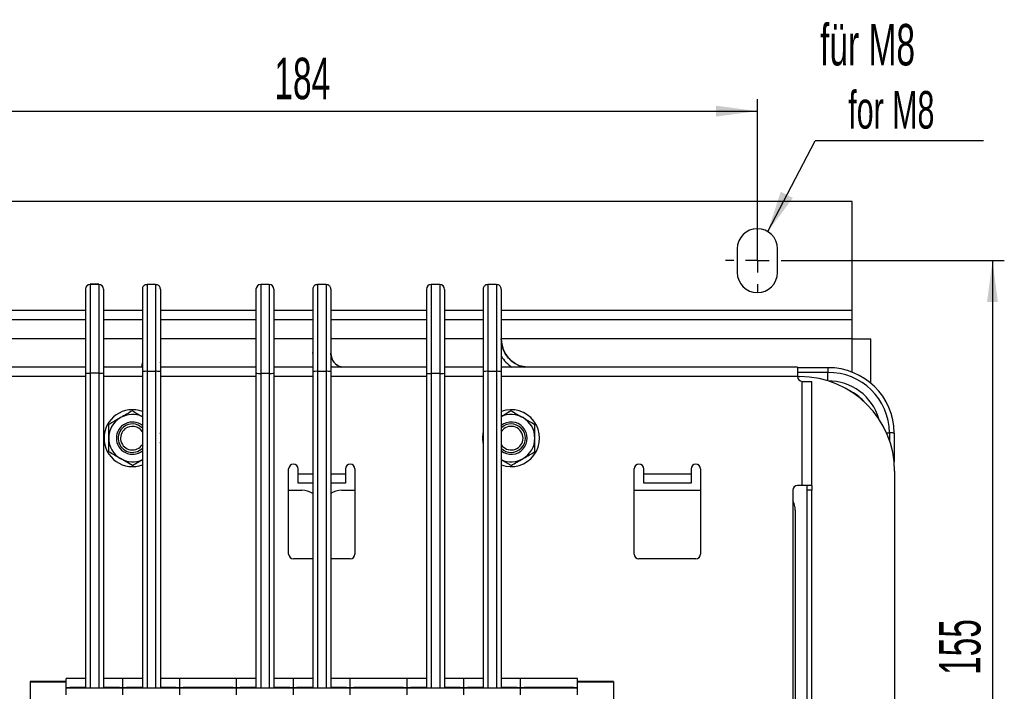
# Model space of a CAD drawing. Header units: millimetres. Extents: x 5 to 418, y 2 to 292.
# Tile 7 of 27: x 61 to 144, y 91 to 147. Entities that reach past the tile are written whole.
import ezdxf

# ---------------------------------------------------------------- set-up
doc = ezdxf.new("R2010")
doc.units = ezdxf.units.MM
doc.layers.add('SLD-0', color=7, linetype='Continuous')
doc.styles.add('SLDTEXTSTYLE0', font='TXT', dxfattribs={"width": 0.605})
doc.dimstyles.new('SLDDIMSTYLE2', dxfattribs={"dimtxt": 3.5, "dimasz": 3.5, "dimexe": 0, "dimexo": 0.0625, "dimgap": 0.875, "dimtad": 1, "dimlfac": 2.5, "dimrnd": 1e-09, "dimzin": 12, "dimdsep": 46, "dimtxsty": 'SLDTEXTSTYLE0', "dimsah": 1, "dimcen": 0.09, "dimadec": 0, "dimazin": 3, "dimtfac": 1, "dimtofl": 0, "dimtmove": 0, "dimatfit": 3, "dimfxl": 1, "dimfrac": 2, "dimtolj": 1, "dimtzin": 12, "dimarcsym": 0})
doc.dimstyles.new('SLDDIMSTYLE4', dxfattribs={"dimtxt": 0.18, "dimasz": 3.5, "dimexe": 0, "dimexo": 0.0625, "dimgap": 0, "dimtad": 0, "dimtih": 1, "dimtoh": 1, "dimdec": 0, "dimrnd": 1e-09, "dimzin": 0, "dimdsep": 46, "dimtxsty": 'Standard', "dimsah": 1, "dimcen": 0.09, "dimadec": 0, "dimazin": 0, "dimtfac": 3.5, "dimtdec": 0, "dimtofl": 0, "dimtmove": 0, "dimatfit": 3, "dimfxl": 1, "dimfrac": 2, "dimtolj": 1, "dimtzin": 0, "dimarcsym": 0})

# ---------------------------------------------------------------- blocks, each defined once
blk = doc.blocks.new('_D_4')
at = {"layer": 'SLD-0', "color": 7}
for p, q in [((49.959, 128.052), (49.959, 140.681)), ((123.559, 128.052), (123.559, 140.681)), ((49.959, 139.681), (123.559, 139.681))]:
    blk.add_line(p, q, dxfattribs=at)
for points in [[(49.959, 139.681), (53.459, 139.221), (53.459, 140.141)], [(123.559, 139.681), (120.059, 140.141), (120.059, 139.221)]]:
    blk.add_solid(points, dxfattribs=at)
at = {"layer": 'SLD-0', "color": 7, "insert": (82.749, 144.193), "char_height": 3.5, "attachment_point": 1, "style": 'SLDTEXTSTYLE0'}
blk.add_mtext('184', dxfattribs=at)
blk = doc.blocks.new('_D_5')
at = {"layer": 'SLD-0', "color": 7}
for p, q in [((126.259, 127.052), (144.424, 127.052)), ((143.424, 127.052), (143.424, 65.052)), ((126.259, 65.052), (144.424, 65.052))]:
    blk.add_line(p, q, dxfattribs=at)
for points in [[(143.424, 127.052), (142.964, 123.552), (143.884, 123.552)], [(143.424, 65.052), (143.884, 68.552), (142.964, 68.552)]]:
    blk.add_solid(points, dxfattribs=at)
at = {"layer": 'SLD-0', "color": 7, "insert": (138.912, 92.041), "char_height": 3.5, "attachment_point": 1, "rotation": 90, "style": 'SLDTEXTSTYLE0'}
blk.add_mtext('155', dxfattribs=at)
blk = doc.blocks.new('SW_NOTE_0_1')
at = {"layer": 'SLD-0', "color": 0}
blk.add_line((14.226, 0), (0, 0), dxfattribs=at)
at = {"layer": 'SLD-0', "color": 0, "attachment_point": 1, "style": 'SLDTEXTSTYLE0'}
for s, insert, char_height in [('für M8', (0.426, 9.861), 3.5), ('for M8', (2.807, 4.196), 3.175)]:
    blk.add_mtext(s, dxfattribs=dict(at, insert=insert, char_height=char_height))
blk = doc.blocks.new('SW_CENTERMARKSYMBOL_3')
at = {"layer": 'SLD-0', "color": 0}
for p, q in [((0, 2), (0, 2.7)), ((0, 0), (0, 1)), ((-2, 0), (-2.7, 0)), ((0, 0), (-1, 0)), ((0, 0), (0, -1)), ((0, 0), (1, 0)), ((2, 0), (2.7, 0)), ((0, -2), (0, -2.7))]:
    blk.add_line(p, q, dxfattribs=at)

msp = doc.modelspace()

# ---------------------------------------------------------------- linework, layer by layer
at = {"color": 7, "linetype": 'Continuous', "lineweight": 25}
for p, q in [((131.5591, 132.0519), (41.9591, 132.0519)), ((131.5591, 122.8519), (131.5591, 132.0519)), ((121.8591, 128.0519), (121.8591, 126.0519)), ((125.2591, 126.0519), (125.2591, 128.0519)), ((67.9191, 125.0494), (67.1991, 125.0494)), ((67.1991, 125.0494), (67.1991, 125.0486)), ((67.1991, 125.0486), (67.1991, 117.5403)), ((67.9191, 125.0486), (67.1991, 125.0486)), ((67.9191, 125.0494), (67.9191, 125.0486)), ((67.9191, 125.0486), (67.9191, 117.5403)), ((72.7191, 125.0443), (71.9991, 125.0443)), ((71.9991, 125.0442), (71.9991, 125.019)), ((71.9991, 125.019), (71.9991, 117.6976)), ((72.7191, 125.0442), (72.7191, 125.019)), ((72.7191, 125.019), (72.7191, 117.6976)), ((82.3191, 125.0368), (81.5991, 125.0368)), ((81.5991, 125.0368), (81.5991, 125.036)), ((81.5991, 125.036), (81.5991, 117.5277)), ((82.3191, 125.036), (81.5991, 125.036)), ((82.3191, 125.0368), (82.3191, 125.036)), ((82.3191, 125.036), (82.3191, 117.5277)), ((87.1191, 125.0443), (86.3991, 125.0443)), ((86.3991, 125.0442), (86.3991, 125.019)), ((86.3991, 125.019), (86.3991, 117.6976)), ((87.1191, 125.0442), (87.1191, 125.019)), ((87.1191, 125.019), (87.1191, 117.6976)), ((96.7191, 125.0261), (95.9991, 125.0261)), ((95.9991, 125.0261), (95.9991, 125.0253)), ((95.9991, 125.0253), (95.9991, 117.517)), ((96.7191, 125.0253), (95.9991, 125.0253)), ((96.7191, 125.0261), (96.7191, 125.0253)), ((96.7191, 125.0253), (96.7191, 117.517)), ((101.5191, 125.0443), (100.7991, 125.0443)), ((100.7991, 125.0442), (100.7991, 125.019)), ((100.7991, 125.019), (100.7991, 117.6976)), ((101.5191, 125.0442), (101.5191, 125.019)), ((101.5191, 125.019), (101.5191, 117.6976)), ((66.7991, 124.6494), (66.7991, 117.5652)), ((68.3191, 124.6494), (68.3191, 117.5652)), ((71.5991, 124.6443), (71.5991, 117.6859)), ((73.1191, 124.6443), (73.1191, 117.6859)), ((81.1991, 124.6368), (81.1991, 117.5526)), ((82.7191, 124.6368), (82.7191, 117.5526)), ((85.9991, 124.6443), (85.9991, 117.6859)), ((87.5191, 124.6443), (87.5191, 117.6859)), ((95.5991, 124.626), (95.5991, 117.5419)), ((97.1191, 124.626), (97.1191, 117.5419)), ((100.3991, 124.6443), (100.3991, 117.6859)), ((101.9191, 124.6443), (101.9191, 117.6859)), ((66.7991, 122.8519), (41.9591, 122.8519)), ((71.5991, 122.8519), (68.3191, 122.8519)), ((81.1991, 122.8519), (73.1191, 122.8519)), ((85.9991, 122.8519), (82.7191, 122.8519)), ((95.5991, 122.8519), (87.5191, 122.8519)), ((100.3991, 122.8519), (97.1191, 122.8519)), ((131.5591, 122.8519), (101.9191, 122.8519)), ((131.5591, 122.0519), (131.5591, 122.8519)), ((66.7991, 122.0519), (41.9591, 122.0519)), ((71.5991, 122.0519), (68.3191, 122.0519)), ((81.1991, 122.0519), (73.1191, 122.0519)), ((85.9991, 122.0519), (82.7191, 122.0519)), ((95.5991, 122.0519), (87.5191, 122.0519)), ((100.3991, 122.0519), (97.1191, 122.0519)), ((131.5591, 122.0519), (101.9191, 122.0519)), ((131.5591, 120.4519), (131.5591, 122.0519)), ((66.7991, 120.4519), (41.9591, 120.4519)), ((71.5991, 120.4519), (68.3191, 120.4519)), ((81.1991, 120.4519), (73.1191, 120.4519)), ((85.9991, 120.4519), (82.7191, 120.4519)), ((95.5991, 120.4519), (87.5191, 120.4519)), ((100.4509, 120.4519), (97.1191, 120.4519)), ((100.3991, 120.404), (100.3991, 120.4859)), ((131.5591, 120.4519), (101.9569, 120.4519)), ((131.5591, 120.4519), (133.1591, 120.4519)), ((131.5591, 117.6329), (131.5591, 120.4519)), ((133.1591, 116.6823), (133.1591, 120.4519)), ((85.9991, 119.204), (85.9991, 119.2859)), ((71.5991, 118.4449), (71.5241, 118.0519)), ((71.5669, 118.0519), (71.5991, 118.404)), ((73.1191, 118.404), (73.1191, 118.4859)), ((66.7991, 118.0519), (46.5591, 118.0519)), ((66.7991, 117.5652), (66.7991, 90.9639)), ((67.9191, 117.5403), (67.1991, 117.5403)), ((67.1991, 117.5403), (67.1991, 90.9639)), ((67.9191, 117.5403), (67.9191, 90.9639)), ((71.5991, 118.0519), (68.3191, 118.0519)), ((68.3191, 117.5652), (68.3191, 90.9639)), ((71.5991, 117.6859), (71.5991, 90.9639)), ((72.7191, 117.6976), (71.9991, 117.6976)), ((71.9991, 117.6976), (71.9991, 90.9639)), ((72.7191, 117.6976), (72.7191, 90.9639)), ((81.1991, 118.0519), (73.1191, 118.0519)), ((73.1191, 117.6859), (73.1191, 90.9639)), ((81.1991, 117.5526), (81.1991, 90.9639)), ((82.3191, 117.5277), (81.5991, 117.5277)), ((81.5991, 117.5277), (81.5991, 90.9639)), ((82.3191, 117.5277), (82.3191, 90.9639)), ((85.9991, 118.0519), (82.7191, 118.0519)), ((82.7191, 117.5526), (82.7191, 90.9639)), ((85.9991, 117.6859), (85.9991, 90.9639)), ((87.1191, 117.6976), (86.3991, 117.6976)), ((86.3991, 117.6976), (86.3991, 90.9639)), ((87.1191, 117.6976), (87.1191, 90.9639)), ((95.5991, 118.0519), (87.5191, 118.0519)), ((87.5191, 117.6859), (87.5191, 90.9639)), ((95.5991, 117.5419), (95.5991, 90.9639)), ((96.7191, 117.517), (95.9991, 117.517)), ((95.9991, 117.517), (95.9991, 90.9639)), ((96.7191, 117.517), (96.7191, 90.9639)), ((100.3991, 118.0519), (97.1191, 118.0519)), ((97.1191, 117.5419), (97.1191, 90.9639)), ((100.3991, 117.6859), (100.3991, 90.9639)), ((101.5191, 117.6976), (100.7991, 117.6976)), ((100.7991, 117.6976), (100.7991, 90.9639)), ((101.5191, 117.6976), (101.5191, 90.9639)), ((126.9591, 118.0519), (101.9191, 118.0519)), ((101.9191, 117.6859), (101.9191, 90.9639)), ((126.9591, 118.0519), (126.9591, 117.2519)), ((129.5181, 118.0049), (126.9591, 118.0049)), ((129.5064, 117.6049), (126.9591, 117.6049)), ((129.5064, 116.8998), (129.5064, 117.6049)), ((66.7991, 117.2519), (46.5591, 117.2519)), ((71.5991, 117.2519), (68.3191, 117.2519)), ((81.1991, 117.2519), (73.1191, 117.2519)), ((85.9991, 117.2519), (82.7191, 117.2519)), ((95.5991, 117.2519), (87.5191, 117.2519)), ((100.3991, 117.2519), (97.1191, 117.2519)), ((126.9591, 117.2519), (101.9191, 117.2519)), ((126.9591, 117.2519), (127.1591, 117.2519)), ((127.3591, 108.0519), (127.3591, 116.8519)), ((127.3591, 116.8519), (128.1591, 116.8519)), ((128.1591, 108.0519), (128.1591, 116.8519)), ((100.3591, 112.0519), (100.3991, 112.4882)), ((102.1318, 112.8307), (101.9191, 112.5945)), ((134.4711, 112.4976), (134.7191, 112.4976)), ((134.7191, 112.4976), (134.7191, 111.8684)), ((135.1191, 112.4859), (135.1191, 110.0509)), ((135.1191, 112.404), (135.1191, 112.4859)), ((100.3991, 111.6155), (100.3591, 112.0519)), ((70.7591, 109.7425), (69.7591, 110.3198)), ((102.7591, 109.7425), (101.9191, 110.2275)), ((83.9591, 102.2519), (83.9591, 109.4519)), ((84.7591, 109.0519), (84.7591, 109.4519)), ((84.7591, 108.2519), (84.7591, 109.0519)), ((84.7591, 109.0519), (85.9991, 109.0519)), ((87.5191, 109.0519), (88.7591, 109.0519)), ((88.7591, 109.4519), (88.7591, 109.0519)), ((88.7591, 109.0519), (88.7591, 108.2519)), ((89.5591, 109.4519), (89.5591, 102.2519)), ((113.1591, 102.2519), (113.1591, 109.4519)), ((113.9591, 109.0519), (113.9591, 109.4519)), ((113.9591, 109.0519), (117.9591, 109.0519)), ((113.9591, 108.2519), (113.9591, 109.0519)), ((117.9591, 109.4519), (117.9591, 109.0519)), ((117.9591, 109.0519), (117.9591, 108.2519)), ((118.7591, 109.4519), (118.7591, 102.2519)), ((135.1591, 109.2519), (135.1591, 82.8519)), ((85.9991, 108.2519), (84.7591, 108.2519)), ((88.7591, 108.2519), (87.5191, 108.2519)), ((117.9591, 108.2519), (113.9591, 108.2519)), ((83.9591, 107.6519), (85.0791, 107.6519)), ((88.4391, 107.6519), (89.5591, 107.6519)), ((113.1591, 107.6519), (118.7591, 107.6519)), ((126.5591, 107.6519), (126.5591, 85.6519)), ((127.3591, 108.0519), (126.9591, 108.0519)), ((128.1591, 108.0519), (127.3591, 108.0519)), ((127.7591, 107.6519), (127.7591, 108.0519)), ((128.1591, 107.6519), (127.7591, 107.6519)), ((127.7591, 84.4519), (127.7591, 107.6519)), ((128.1591, 108.0519), (128.1591, 107.6519)), ((128.1591, 84.4519), (128.1591, 107.6519)), ((126.7591, 105.9719), (126.7591, 86.1319)), ((85.9991, 101.8519), (84.3591, 101.8519)), ((89.1591, 101.8519), (87.5191, 101.8519)), ((118.3591, 101.8519), (113.5591, 101.8519)), ((66.7991, 91.7429), (65.1591, 91.7429)), ((65.1591, 91.7389), (65.1591, 91.7429)), ((65.1591, 90.9839), (65.1591, 91.7389)), ((66.7991, 91.7389), (65.1591, 91.7389)), ((69.9591, 91.7429), (68.3191, 91.7429)), ((69.9591, 91.7389), (68.3191, 91.7389)), ((71.5991, 91.7429), (69.9591, 91.7429)), ((69.9591, 91.7429), (69.9591, 91.7389)), ((69.9591, 90.9839), (69.9591, 91.7389)), ((71.5991, 91.7389), (69.9591, 91.7389)), ((74.7591, 91.7429), (73.1191, 91.7429)), ((74.7591, 91.7389), (73.1191, 91.7389)), ((79.5591, 91.7429), (74.7591, 91.7429)), ((74.7591, 91.7429), (74.7591, 91.7389)), ((74.7591, 90.9839), (74.7591, 91.7389)), ((79.5591, 91.7389), (74.7591, 91.7389)), ((81.1991, 91.7429), (79.5591, 91.7429)), ((79.5591, 91.7389), (79.5591, 91.7429)), ((79.5591, 90.9839), (79.5591, 91.7389)), ((81.1991, 91.7389), (79.5591, 91.7389)), ((84.3591, 91.7429), (82.7191, 91.7429)), ((84.3591, 91.7389), (82.7191, 91.7389)), ((85.9991, 91.7429), (84.3591, 91.7429)), ((84.3591, 91.7429), (84.3591, 91.7389)), ((84.3591, 90.9839), (84.3591, 91.7389)), ((85.9991, 91.7389), (84.3591, 91.7389)), ((89.1591, 91.7429), (87.5191, 91.7429)), ((89.1591, 91.7389), (87.5191, 91.7389)), ((93.9591, 91.7429), (89.1591, 91.7429)), ((89.1591, 91.7429), (89.1591, 91.7389)), ((89.1591, 90.9839), (89.1591, 91.7389)), ((93.9591, 91.7389), (89.1591, 91.7389)), ((95.5991, 91.7429), (93.9591, 91.7429)), ((93.9591, 91.7389), (93.9591, 91.7429)), ((93.9591, 90.9839), (93.9591, 91.7389)), ((95.5991, 91.7389), (93.9591, 91.7389)), ((98.7591, 91.7429), (97.1191, 91.7429)), ((98.7591, 91.7389), (97.1191, 91.7389)), ((100.3991, 91.7429), (98.7591, 91.7429)), ((98.7591, 91.7389), (98.7591, 91.7429)), ((98.7591, 90.9839), (98.7591, 91.7389)), ((100.3991, 91.7389), (98.7591, 91.7389)), ((103.5591, 91.7429), (101.9191, 91.7429)), ((103.5591, 91.7389), (101.9191, 91.7389)), ((108.3591, 91.7429), (103.5591, 91.7429)), ((103.5591, 91.7429), (103.5591, 91.7389)), ((103.5591, 90.9839), (103.5591, 91.7389)), ((108.3591, 91.7389), (103.5591, 91.7389)), ((108.3591, 91.7429), (108.3591, 91.7389)), ((108.3591, 90.9839), (108.3591, 91.7389)), ((65.1591, 91.4919), (62.1111, 91.4919)), ((62.1111, 91.4919), (62.1111, 91.4358)), ((65.1591, 91.4358), (62.1111, 91.4358)), ((62.1111, 91.4358), (62.1111, 85.3158)), ((65.1591, 90.9839), (65.4591, 90.9839)), ((65.1591, 90.9639), (65.1591, 90.9839)), ((65.1591, 90.9639), (69.9591, 90.9639)), ((65.1591, 90.3639), (65.1591, 90.9639)), ((65.4591, 90.9639), (65.4591, 90.9839)), ((66.7991, 90.9839), (65.4591, 90.9839)), ((69.6591, 90.9839), (68.3191, 90.9839)), ((69.6591, 90.9839), (69.9591, 90.9839)), ((69.6591, 90.9839), (69.6591, 90.9639)), ((69.9591, 90.9639), (69.9591, 90.9839)), ((69.9591, 90.9839), (70.2591, 90.9839)), ((69.9591, 90.3639), (69.9591, 90.9639)), ((69.9591, 90.9639), (74.7591, 90.9639)), ((70.2591, 90.9639), (70.2591, 90.9839)), ((71.5991, 90.9839), (70.2591, 90.9839)), ((74.4591, 90.9839), (73.1191, 90.9839)), ((74.4591, 90.9839), (74.7591, 90.9839)), ((74.4591, 90.9839), (74.4591, 90.9639)), ((74.7591, 90.9639), (74.7591, 90.9839)), ((74.7591, 90.9839), (75.0591, 90.9839)), ((74.7591, 90.3639), (74.7591, 90.9639)), ((74.7591, 90.9639), (79.5591, 90.9639)), ((75.0591, 90.9639), (75.0591, 90.9839)), ((79.2591, 90.9839), (75.0591, 90.9839)), ((79.2591, 90.9839), (79.5591, 90.9839)), ((79.2591, 90.9839), (79.2591, 90.9639)), ((79.5591, 90.9839), (79.8591, 90.9839)), ((79.5591, 90.9639), (79.5591, 90.9839)), ((79.5591, 90.9639), (84.3591, 90.9639)), ((79.5591, 90.3639), (79.5591, 90.9639)), ((79.8591, 90.9639), (79.8591, 90.9839)), ((81.1991, 90.9839), (79.8591, 90.9839)), ((84.0591, 90.9839), (82.7191, 90.9839)), ((84.0591, 90.9839), (84.3591, 90.9839)), ((84.0591, 90.9839), (84.0591, 90.9639)), ((84.3591, 90.9639), (84.3591, 90.9839)), ((84.3591, 90.9839), (84.6591, 90.9839)), ((84.3591, 90.3639), (84.3591, 90.9639)), ((84.3591, 90.9639), (89.1591, 90.9639)), ((84.6591, 90.9639), (84.6591, 90.9839)), ((85.9991, 90.9839), (84.6591, 90.9839)), ((88.8591, 90.9839), (87.5191, 90.9839)), ((88.8591, 90.9839), (89.1591, 90.9839)), ((88.8591, 90.9839), (88.8591, 90.9639)), ((89.1591, 90.9639), (89.1591, 90.9839)), ((89.1591, 90.9839), (89.4591, 90.9839)), ((89.1591, 90.3639), (89.1591, 90.9639)), ((89.1591, 90.9639), (93.9591, 90.9639)), ((89.4591, 90.9639), (89.4591, 90.9839)), ((93.6591, 90.9839), (89.4591, 90.9839)), ((93.6591, 90.9839), (93.9591, 90.9839)), ((93.6591, 90.9839), (93.6591, 90.9639)), ((93.9591, 90.9839), (94.2591, 90.9839)), ((93.9591, 90.9639), (93.9591, 90.9839)), ((93.9591, 90.9639), (98.7591, 90.9639)), ((93.9591, 90.3639), (93.9591, 90.9639)), ((94.2591, 90.9639), (94.2591, 90.9839)), ((95.5991, 90.9839), (94.2591, 90.9839)), ((98.4591, 90.9839), (97.1191, 90.9839)), ((98.4591, 90.9839), (98.7591, 90.9839)), ((98.4591, 90.9839), (98.4591, 90.9639)), ((98.7591, 90.9839), (99.0591, 90.9839)), ((98.7591, 90.9639), (98.7591, 90.9839)), ((98.7591, 90.9639), (103.5591, 90.9639)), ((98.7591, 90.3639), (98.7591, 90.9639)), ((99.0591, 90.9639), (99.0591, 90.9839)), ((100.3991, 90.9839), (99.0591, 90.9839)), ((103.2591, 90.9839), (101.9191, 90.9839)), ((103.2591, 90.9839), (103.5591, 90.9839)), ((103.2591, 90.9839), (103.2591, 90.9639)), ((103.5591, 90.9639), (103.5591, 90.9839)), ((103.5591, 90.9839), (103.8591, 90.9839)), ((103.5591, 90.3639), (103.5591, 90.9639)), ((103.5591, 90.9639), (108.3591, 90.9639)), ((103.8591, 90.9639), (103.8591, 90.9839)), ((108.0591, 90.9839), (103.8591, 90.9839)), ((108.0591, 90.9839), (108.3591, 90.9839)), ((108.0591, 90.9839), (108.0591, 90.9639)), ((111.4071, 91.4919), (108.3591, 91.4919)), ((111.4071, 91.4358), (108.3591, 91.4358)), ((108.3591, 90.9639), (108.3591, 90.9839)), ((108.3591, 90.3639), (108.3591, 90.9639)), ((111.4071, 91.4919), (111.4071, 91.4358)), ((111.4071, 91.4358), (111.4071, 85.3158))]:
    msp.add_line(p, q, dxfattribs=at)
at = {"color": 7, "linetype": 'Continuous', "lineweight": 25, "flags": 128}
for points in [[(71.6217, 124.7769), (71.6068, 124.7223), (71.5991, 124.6443)], [(73.1191, 124.6443), (73.1114, 124.7223), (73.0963, 124.7772)], [(86.0217, 124.7769), (86.0068, 124.7223), (85.9991, 124.6443)], [(87.5191, 124.6443), (87.5114, 124.7223), (87.4963, 124.7772)], [(100.4217, 124.7769), (100.4068, 124.7223), (100.3991, 124.6443)], [(101.9191, 124.6443), (101.9114, 124.7223), (101.8963, 124.7772)], [(87.6326, 118.0519), (87.5622, 118.1225), (87.5191, 118.1703)]]:
    msp.add_lwpolyline(points, dxfattribs=at)
at = {"color": 7, "linetype": 'Continuous', "lineweight": 25}
for centre, radius, start, end in [((123.5591, 128.0519), 1.7, 0, 180), ((123.5591, 126.0519), 1.7, 180, 0), ((67.1987, 124.649), 0.3996, 89.944766, 179.944659), ((67.9195, 124.649), 0.3996, 0.055341, 90.055234), ((81.5987, 124.6364), 0.3996, 89.944766, 179.944659), ((82.3195, 124.6364), 0.3996, 0.055341, 90.055234), ((95.9987, 124.6257), 0.3996, 89.944766, 179.944659), ((96.7195, 124.6257), 0.3996, 0.055341, 90.055234), ((104.3591, 120.4449), 2.4403, 180.961559, 258.701521), ((88.7591, 119.2449), 1.2407, 181.89159, 254.073053), ((104.3591, 120.4449), 2.8405, 210.794694, 237.402751), ((67.0995, 119.1701), 1.6328, 259.399063, 273.497667), ((68.0187, 119.1701), 1.6328, 266.502333, 280.600937), ((71.8992, 114.2702), 3.4288, 88.330178, 95.020901), ((72.819, 114.2702), 3.4288, 84.979099, 91.669822), ((81.4995, 119.1575), 1.6328, 259.399063, 273.497667), ((82.4187, 119.1575), 1.6328, 266.502333, 280.600937), ((86.2992, 114.2702), 3.4288, 88.330178, 95.020901), ((87.219, 114.2702), 3.4288, 84.979099, 91.669822), ((95.8995, 119.1468), 1.6328, 259.399063, 273.497667), ((96.8187, 119.1468), 1.6328, 266.502333, 280.600937), ((100.6992, 114.2702), 3.4288, 88.330178, 95.020901), ((101.619, 114.2702), 3.4288, 84.979099, 91.669822), ((132.9338, 117.7048), 3.4288, 174.979099, 181.669822), ((129.5591, 112.4449), 5.1603, 0.584637, 90.584637), ((129.5591, 112.4449), 5.5602, 0.422011, 90.422011), ((127.3591, 117.2519), 0.4, 180, 270), ((127.1591, 109.2519), 8, 0, 90), ((129.5591, 112.4449), 4.4403, 16.064799, 90.679434), ((129.5591, 112.4449), 4.0402, 42.424083, 63.716484), ((70.7591, 112.0519), 2.4, 69.512685, 180), ((70.7591, 112.0519), 2, 65.165413, 120), ((102.7591, 112.0519), 2.4, 249.512685, 110.487315), ((102.7591, 112.0519), 2, 60, 114.834587), ((70.7591, 112.0519), 2, 120, 180), ((70.7591, 112.0519), 1.3586, 51.807849, 180), ((70.7591, 112.0519), 1.2, 45.572996, 128.846384), ((102.7591, 112.0519), 1.3586, 231.807849, 128.192151), ((102.7591, 112.0519), 1.2, 225.572996, 134.427004), ((102.7591, 112.0519), 2, 0, 60), ((70.7591, 112.0519), 1.2, 128.846384, 314.427004), ((70.7591, 112.0519), 1, 128.846384, 327.14012), ((70.7591, 112.0519), 1, 32.85988, 128.846384), ((70.7591, 112.0519), 2.4, 349.524686, 10.475314), ((102.7591, 112.0519), 1, 212.85988, 128.846384), ((134.819, 109.0702), 3.4288, 84.979099, 91.669822), ((70.7591, 112.0519), 2.4, 180, 290.487315), ((70.7591, 112.0519), 2, 180, 240), ((70.7591, 112.0519), 1.3586, 180, 308.192151), ((102.7591, 112.0519), 2, 300, 0), ((70.7591, 112.0519), 2, 240, 294.834587), ((84.3591, 109.4519), 0.4, 360, 180), ((89.1591, 109.4519), 0.4, 0, 180), ((102.7591, 112.0519), 2, 245.165413, 300), ((113.5591, 109.4519), 0.4, 360, 180), ((118.3591, 109.4519), 0.4, 360, 180), ((85.0791, 105.9719), 1.68, 56.796177, 90), ((88.4391, 105.9719), 1.68, 90, 123.203823), ((126.9591, 107.6519), 0.4, 90, 180), ((125.0791, 105.9719), 1.68, 0, 28.242537), ((84.3591, 102.2519), 0.4, 180, 270), ((89.1591, 102.2519), 0.4, 270, 0), ((113.5591, 102.2519), 0.4, 180, 270), ((118.3591, 102.2519), 0.4, 270, 0)]:
    msp.add_arc(centre, radius, start, end, dxfattribs=at)
for points, knots in [([(71.9991, 125.0172), (71.9611, 125.0188), (71.8847, 125.022), (71.7705, 124.9752), (71.6742, 124.892), (71.6389, 124.8147), (71.6215, 124.7765)], [0, 0, 0, 0, 0.2498638, 0.5027416, 0.7544145, 1, 1, 1, 1]), ([(73.0966, 124.7765), (73.0792, 124.8147), (73.0439, 124.892), (72.9476, 124.9752), (72.8335, 125.022), (72.7571, 125.0188), (72.7191, 125.0172)], [0, 0, 0, 0, 0.2455855, 0.4972584, 0.7501362, 1, 1, 1, 1]), ([(86.3991, 125.0172), (86.3611, 125.0188), (86.2847, 125.022), (86.1705, 124.9752), (86.0742, 124.892), (86.0389, 124.8147), (86.0215, 124.7765)], [0, 0, 0, 0, 0.2498638, 0.5027416, 0.7544145, 1, 1, 1, 1]), ([(87.4966, 124.7765), (87.4792, 124.8147), (87.4439, 124.892), (87.3476, 124.9752), (87.2335, 125.022), (87.1571, 125.0188), (87.1191, 125.0172)], [0, 0, 0, 0, 0.2455855, 0.4972584, 0.7501362, 1, 1, 1, 1]), ([(100.7991, 125.0172), (100.7611, 125.0188), (100.6847, 125.022), (100.5705, 124.9752), (100.4742, 124.892), (100.4389, 124.8147), (100.4215, 124.7765)], [0, 0, 0, 0, 0.2498638, 0.5027416, 0.7544145, 1, 1, 1, 1]), ([(101.8966, 124.7765), (101.8792, 124.8147), (101.8439, 124.892), (101.7476, 124.9752), (101.6335, 125.022), (101.5571, 125.0188), (101.5191, 125.0172)], [0, 0, 0, 0, 0.2455855, 0.4972584, 0.7501362, 1, 1, 1, 1]), ([(104.1129, 118.0519), (103.8907, 118.0775), (103.5037, 118.122), (103.0123, 118.3933), (102.6209, 118.7065), (102.3061, 119.0978), (102.0018, 119.6658), (101.9517, 120.138), (101.9191, 120.4449)], [0, 0, 0, 0, 0.1860409, 0.3239981, 0.464883, 0.6057679, 0.7437251, 1, 1, 1, 1]), ([(88.5129, 118.0519), (88.4415, 118.0611), (88.2867, 118.081), (88.075, 118.2033), (87.8756, 118.3612), (87.7158, 118.5604), (87.5611, 118.8489), (87.5356, 119.0889), (87.5191, 119.2449)], [0, 0, 0, 0, 0.1266829, 0.2747007, 0.4258596, 0.5770185, 0.7250363, 1, 1, 1, 1]), ([(70.7591, 114.3613), (70.5967, 114.2675), (70.2689, 114.0783), (69.93, 113.8826), (69.7591, 113.7839)], [0, 0, 0, 0, 0.49545796, 1, 1, 1, 1]), ([(70.7591, 114.3613), (70.9213, 114.2676), (71.1969, 114.1085), (71.4819, 113.944), (71.5991, 113.8763)], [0, 0, 0, 0, 0.5886154, 1, 1, 1, 1]), ([(102.7591, 114.3613), (102.5968, 114.2676), (102.3212, 114.1085), (102.0363, 113.944), (101.9191, 113.8763)], [0, 0, 0, 0, 0.5886154, 1, 1, 1, 1]), ([(102.7591, 114.3613), (102.9215, 114.2675), (103.2493, 114.0783), (103.5881, 113.8826), (103.7591, 113.7839)], [0, 0, 0, 0, 0.495458, 1, 1, 1, 1]), ([(69.7591, 113.7839), (69.7354, 113.7702), (69.3977, 113.5753), (69.0668, 113.3842), (68.7591, 113.2066)], [0, 0, 0, 0, 0.0702006, 1, 1, 1, 1]), ([(68.7591, 112.0519), (68.7591, 112.2019), (68.7591, 112.5041), (68.7591, 112.8891), (68.7591, 113.1212), (68.7591, 113.2066)], [0, 0, 0, 0, 0.3838999, 0.7733995, 1, 1, 1, 1]), ([(103.7591, 113.7839), (103.7828, 113.7702), (104.1205, 113.5753), (104.4514, 113.3842), (104.7591, 113.2066)], [0, 0, 0, 0, 0.0702006, 1, 1, 1, 1]), ([(104.7591, 112.0519), (104.7591, 112.2019), (104.7591, 112.5041), (104.7591, 112.8891), (104.7591, 113.1212), (104.7591, 113.2066)], [0, 0, 0, 0, 0.3838999, 0.7733995, 1, 1, 1, 1]), ([(68.7591, 110.8972), (68.7591, 111.1849), (68.7591, 111.5656), (68.7591, 111.9564), (68.7591, 112.0519)], [0, 0, 0, 0, 0.7556342, 1, 1, 1, 1]), ([(104.7591, 110.8972), (104.7591, 111.0393), (104.7591, 111.3248), (104.7591, 111.7128), (104.7591, 111.9565), (104.7591, 112.0519)], [0, 0, 0, 0, 0.3762052, 0.7558653, 1, 1, 1, 1]), ([(69.7591, 110.3198), (69.7354, 110.3335), (69.5559, 110.4371), (69.2174, 110.6325), (68.9128, 110.8084), (68.7591, 110.8972)], [0, 0, 0, 0, 0.0700627, 0.5307704, 1, 1, 1, 1]), ([(103.7591, 110.3198), (103.7828, 110.3335), (103.9623, 110.4371), (104.3007, 110.6325), (104.6053, 110.8084), (104.7591, 110.8972)], [0, 0, 0, 0, 0.0700627, 0.5307704, 1, 1, 1, 1]), ([(70.7591, 109.7425), (70.9213, 109.8361), (71.1969, 109.9953), (71.4819, 110.1598), (71.5991, 110.2275)], [0, 0, 0, 0, 0.5886154, 1, 1, 1, 1]), ([(102.7591, 109.7425), (102.9215, 109.8362), (103.2493, 110.0255), (103.5881, 110.2211), (103.7591, 110.3198)], [0, 0, 0, 0, 0.495458, 1, 1, 1, 1])]:
    msp.add_open_spline(points, degree=3, knots=knots, dxfattribs=at)

# ---------------------------------------------------------------- block references
at = {"layer": 'SLD-0'}
msp.add_blockref('SW_NOTE_0_1', (128.4316, 137.1846), dxfattribs=at)
at = {"layer": 'SLD-0', "color": 7}
msp.add_blockref('SW_CENTERMARKSYMBOL_3', (123.5591, 127.0519), dxfattribs=at)

# ---------------------------------------------------------------- dimensions: what is measured, and where the dimension line sits
dim = msp.add_linear_dim(base=(123.5591, 139.6811), p1=(49.9591, 128.0519), p2=(123.5591, 128.0519), dimstyle='SLDDIMSTYLE2', dxfattribs=at)
dim.commit()
dim.dimension.update_dxf_attribs({"geometry": '_D_4', "text_midpoint": (86.7591, 139.6811), "dimtype": 160})
dim = msp.add_linear_dim(base=(143.4236, 65.0519), p1=(126.2591, 127.0519), p2=(126.2591, 65.0519), angle=90, dimstyle='SLDDIMSTYLE2', dxfattribs=at)
dim.commit()
dim.dimension.update_dxf_attribs({"geometry": '_D_5', "text_midpoint": (143.4236, 96.0519), "dimtype": 160})

# ---------------------------------------------------------------- leaders
at = {"layer": 'SLD-0'}
msp.add_leader([(124.4357, 129.5084), (128.4316, 137.1846)], dimstyle='SLDDIMSTYLE4', dxfattribs=at)

doc.saveas('drawing.dxf')
